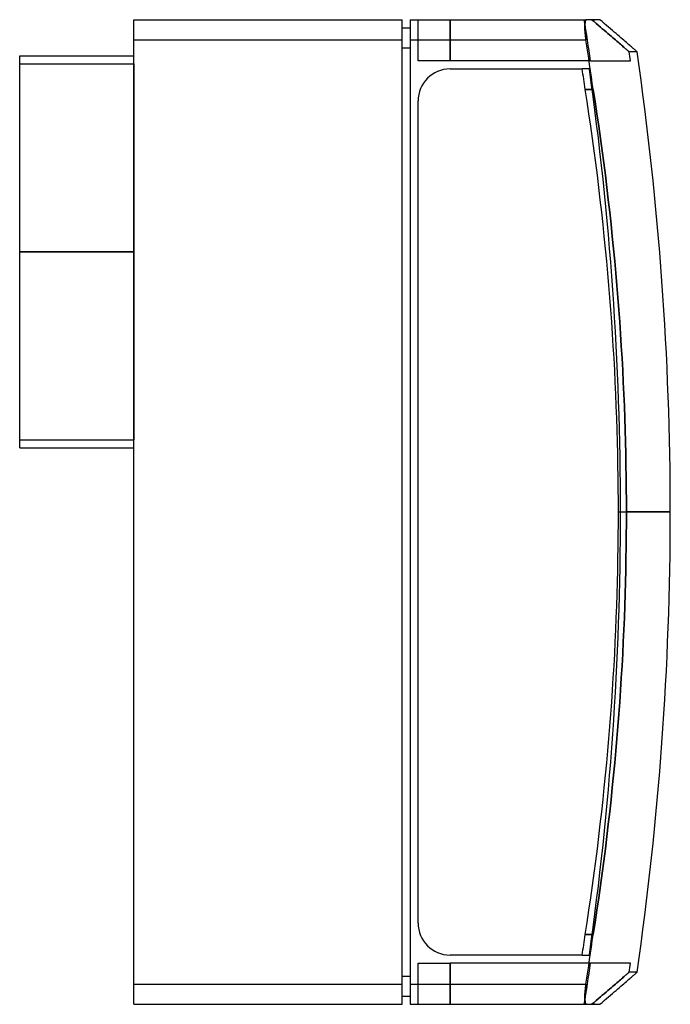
# Model space of a CAD drawing. Header units: millimetres. Extents: x -28 to 134, y -123 to 123.
import ezdxf

# ---------------------------------------------------------------- set-up
doc = ezdxf.new("R2010")
doc.units = ezdxf.units.MM
doc.layers.add('MAIN-1', color=7, linetype='Continuous')
doc.layers.add('MAIN-2', color=7, linetype='Continuous')

msp = doc.modelspace()

# ---------------------------------------------------------------- linework, layer by layer
at = {"layer": 'MAIN-1'}
for p, q in [((0, 118), (0, 123)), ((0, 123), (67, 123)), ((67, 118), (67, 123)), ((67, 121), (69, 121)), ((69, 123), (113.05, 123)), ((69, 123), (69, 118)), ((112.67, 121.76), (112.66, 121.61)), ((112.66, 121.61), (112.66, 121.46)), ((112.66, 121.46), (112.66, 121.3)), ((112.66, 121.3), (112.66, 121.13)), ((112.66, 121.13), (112.66, 120.95)), ((112.66, 120.95), (112.67, 120.77)), ((112.68, 121.9), (112.67, 121.76)), ((112.67, 120.77), (112.68, 120.57)), ((112.69, 122.04), (112.68, 121.9)), ((112.68, 120.57), (112.69, 120.38)), ((112.7, 122.17), (112.69, 122.04)), ((112.71, 122.29), (112.7, 122.17)), ((112.73, 122.4), (112.71, 122.29)), ((112.75, 122.51), (112.73, 122.4)), ((112.77, 122.6), (112.75, 122.51)), ((112.79, 122.69), (112.77, 122.6)), ((112.82, 122.76), (112.79, 122.69)), ((112.85, 122.82), (112.82, 122.76)), ((112.88, 122.88), (112.85, 122.82)), ((112.91, 122.92), (112.88, 122.88)), ((112.94, 122.96), (112.91, 122.92)), ((112.98, 122.98), (112.94, 122.96)), ((113.01, 123), (112.98, 122.98)), ((113.05, 123), (113.01, 123)), ((116.39, 123), (113.05, 123)), ((116.96, 122.51), (116.39, 123)), ((117.51, 122.04), (116.96, 122.51)), ((118.05, 121.58), (117.51, 122.04)), ((118.56, 121.14), (118.05, 121.58)), ((119.06, 120.71), (118.56, 121.14)), ((119.54, 120.3), (119.06, 120.71)), ((112.69, 120.38), (112.7, 120.17)), ((112.7, 120.17), (112.72, 119.96)), ((112.72, 119.96), (112.73, 119.75)), ((112.73, 119.75), (112.75, 119.53)), ((112.75, 119.53), (112.78, 119.32)), ((112.78, 119.32), (112.8, 119.1)), ((112.8, 119.1), (112.83, 118.88)), ((112.83, 118.88), (112.85, 118.65)), ((112.85, 118.65), (112.88, 118.43)), ((112.88, 118.43), (112.91, 118.22)), ((112.91, 118.22), (112.94, 118)), ((120, 119.91), (119.54, 120.3)), ((120.44, 119.53), (120, 119.91)), ((120.87, 119.16), (120.44, 119.53)), ((121.27, 118.81), (120.87, 119.16)), ((121.66, 118.48), (121.27, 118.81)), ((122.03, 118.16), (121.66, 118.48)), ((122.38, 117.86), (122.03, 118.16)), ((0, -118), (0, 118)), ((0, 118), (67, 118)), ((67, -118), (67, 118)), ((67, 116), (69, 116)), ((69, 118), (69, -118)), ((69, 118), (112.94, 118)), ((122.71, 117.57), (122.38, 117.86)), ((123.02, 117.3), (122.71, 117.57)), ((123.32, 117.05), (123.02, 117.3)), ((123.6, 116.81), (123.32, 117.05)), ((123.86, 116.58), (123.6, 116.81)), ((124.1, 116.37), (123.86, 116.58)), ((124.33, 116.18), (124.1, 116.37)), ((124.53, 116), (124.33, 116.18)), ((124.72, 115.84), (124.53, 116)), ((124.9, 115.69), (124.72, 115.84)), ((125.05, 115.55), (124.9, 115.69)), ((-28.5, 65), (-28.5, 114)), ((-28.5, 114), (0, 114)), ((125.19, 115.43), (125.05, 115.55)), ((125.31, 115.33), (125.19, 115.43)), ((125.41, 115.24), (125.31, 115.33)), ((125.5, 115.17), (125.41, 115.24)), ((125.57, 115.1), (125.5, 115.17)), ((125.56, 115.12), (125.61, 115.07)), ((125.62, 115.06), (125.57, 115.1)), ((125.61, 115.07), (125.66, 115.03)), ((125.66, 115.02), (125.62, 115.06)), ((125.66, 115.03), (125.68, 115.01)), ((125.68, 115.01), (125.66, 115.02)), ((125.68, 115.01), (125.69, 115)), ((125.69, 115), (125.68, 115.01)), ((79, 110.7), (112.02, 110.7)), ((113.2, 102.53), (112.72, 105.6)), ((112.72, 105.6), (114.72, 105.6)), ((114.72, 105.6), (115.2, 102.53)), ((71, -102.7), (71, 102.7)), ((113.67, 99.47), (113.2, 102.53)), ((115.2, 102.53), (115.67, 99.47)), ((114.12, 96.4), (113.67, 99.47)), ((115.67, 99.47), (116.12, 96.4)), ((114.56, 93.33), (114.12, 96.4)), ((116.12, 96.4), (116.56, 93.33)), ((114.98, 90.26), (114.56, 93.33)), ((116.56, 93.33), (116.98, 90.27)), ((115.38, 87.2), (114.98, 90.26)), ((116.98, 90.27), (117.38, 87.2)), ((115.78, 84.13), (115.38, 87.2)), ((117.38, 87.2), (117.78, 84.13)), ((116.16, 81.06), (115.78, 84.13)), ((117.78, 84.13), (118.16, 81.07)), ((116.52, 78), (116.16, 81.06)), ((118.16, 81.07), (118.52, 78)), ((116.87, 74.93), (116.52, 78)), ((118.52, 78), (118.87, 74.94)), ((117.2, 71.87), (116.87, 74.93)), ((118.87, 74.94), (119.2, 71.88)), ((117.52, 68.81), (117.2, 71.87)), ((119.2, 71.88), (119.52, 68.82)), ((117.83, 65.75), (117.52, 68.81)), ((119.52, 68.82), (119.83, 65.76)), ((-28.5, 16), (-28.5, 65)), ((-28.5, 65), (0, 65)), ((118.12, 62.7), (117.83, 65.75)), ((119.83, 65.76), (120.12, 62.71)), ((118.4, 59.65), (118.12, 62.7)), ((120.12, 62.71), (120.4, 59.66)), ((118.66, 56.61), (118.4, 59.65)), ((120.4, 59.66), (120.66, 56.62)), ((118.91, 53.56), (118.66, 56.61)), ((120.66, 56.62), (120.91, 53.58)), ((119.15, 50.53), (118.91, 53.56)), ((120.91, 53.58), (121.14, 50.54)), ((119.37, 47.49), (119.15, 50.53)), ((121.14, 50.54), (121.37, 47.51)), ((119.57, 44.47), (119.37, 47.49)), ((121.37, 47.51), (121.57, 44.48)), ((119.76, 41.45), (119.57, 44.47)), ((121.57, 44.48), (121.76, 41.46)), ((119.94, 38.43), (119.76, 41.45)), ((121.76, 41.46), (121.94, 38.45)), ((120.11, 35.43), (119.94, 38.43)), ((121.94, 38.45), (122.11, 35.44)), ((120.26, 32.43), (120.11, 35.43)), ((122.11, 35.44), (122.26, 32.44)), ((120.39, 29.43), (120.26, 32.43)), ((122.26, 32.44), (122.39, 29.45)), ((120.52, 26.45), (120.39, 29.43)), ((122.39, 29.45), (122.52, 26.46)), ((120.63, 23.47), (120.52, 26.45)), ((122.52, 26.46), (122.63, 23.48)), ((120.72, 20.5), (120.63, 23.47)), ((122.63, 23.48), (122.72, 20.51)), ((120.81, 17.54), (120.72, 20.5)), ((122.72, 20.51), (122.81, 17.55)), ((120.88, 14.59), (120.81, 17.54)), ((122.81, 17.55), (122.88, 14.6)), ((-28.5, 16), (0, 16)), ((120.93, 11.65), (120.88, 14.59)), ((122.88, 14.6), (122.93, 11.66)), ((120.98, 8.72), (120.93, 11.65)), ((122.93, 11.66), (122.98, 8.73)), ((121.01, 5.8), (120.98, 8.72)), ((122.98, 8.73), (123.01, 5.81)), ((121.03, 2.9), (121.01, 5.8)), ((123.01, 5.81), (123.03, 2.9)), ((121.03, 0), (121.03, 2.9)), ((123.03, 2.9), (123.03, 0)), ((121.03, -2.9), (121.03, 0)), ((134, 0), (123.03, 0)), ((121.03, 0), (123.03, 0)), ((123.03, 0), (123.03, -2.9)), ((121.01, -5.8), (121.03, -2.9)), ((123.03, -2.9), (123.01, -5.81)), ((120.98, -8.72), (121.01, -5.8)), ((123.01, -5.81), (122.98, -8.73)), ((120.93, -11.65), (120.98, -8.72)), ((122.98, -8.73), (122.93, -11.66)), ((120.88, -14.59), (120.93, -11.65)), ((122.93, -11.66), (122.88, -14.6)), ((120.81, -17.54), (120.88, -14.59)), ((122.88, -14.6), (122.81, -17.55)), ((120.72, -20.5), (120.81, -17.54)), ((122.81, -17.55), (122.72, -20.51)), ((120.63, -23.47), (120.72, -20.5)), ((122.72, -20.51), (122.63, -23.48)), ((120.52, -26.45), (120.63, -23.47)), ((122.63, -23.48), (122.52, -26.46)), ((120.39, -29.43), (120.52, -26.45)), ((122.52, -26.46), (122.39, -29.45)), ((120.26, -32.43), (120.39, -29.43)), ((122.39, -29.45), (122.26, -32.44)), ((120.11, -35.43), (120.26, -32.43)), ((122.26, -32.44), (122.11, -35.44)), ((119.94, -38.43), (120.11, -35.43)), ((122.11, -35.44), (121.94, -38.45)), ((119.76, -41.45), (119.94, -38.43)), ((121.94, -38.45), (121.76, -41.46)), ((119.57, -44.47), (119.76, -41.45)), ((121.76, -41.46), (121.57, -44.48)), ((119.37, -47.49), (119.57, -44.47)), ((121.57, -44.48), (121.37, -47.51)), ((119.15, -50.53), (119.37, -47.49)), ((121.37, -47.51), (121.14, -50.54)), ((118.91, -53.56), (119.15, -50.53)), ((121.14, -50.54), (120.91, -53.58)), ((118.66, -56.61), (118.91, -53.56)), ((120.91, -53.58), (120.66, -56.62)), ((118.4, -59.65), (118.66, -56.61)), ((120.66, -56.62), (120.4, -59.66)), ((118.12, -62.7), (118.4, -59.65)), ((120.4, -59.66), (120.12, -62.71)), ((117.83, -65.75), (118.12, -62.7)), ((120.12, -62.71), (119.83, -65.76)), ((117.52, -68.81), (117.83, -65.75)), ((119.83, -65.76), (119.52, -68.82)), ((117.2, -71.87), (117.52, -68.81)), ((119.52, -68.82), (119.2, -71.88)), ((116.87, -74.93), (117.2, -71.87)), ((119.2, -71.88), (118.87, -74.94)), ((116.52, -78), (116.87, -74.93)), ((118.87, -74.94), (118.52, -78)), ((116.16, -81.06), (116.52, -78)), ((118.52, -78), (118.16, -81.07)), ((115.78, -84.13), (116.16, -81.06)), ((118.16, -81.07), (117.78, -84.13)), ((115.38, -87.2), (115.78, -84.13)), ((117.78, -84.13), (117.38, -87.2)), ((114.98, -90.26), (115.38, -87.2)), ((117.38, -87.2), (116.98, -90.27)), ((114.56, -93.33), (114.98, -90.26)), ((116.98, -90.27), (116.56, -93.33)), ((114.12, -96.4), (114.56, -93.33)), ((116.56, -93.33), (116.12, -96.4)), ((113.67, -99.47), (114.12, -96.4)), ((116.12, -96.4), (115.67, -99.47)), ((113.2, -102.53), (113.67, -99.47)), ((115.67, -99.47), (115.2, -102.53)), ((112.72, -105.6), (113.2, -102.53)), ((115.2, -102.53), (114.72, -105.6)), ((114.72, -105.6), (112.72, -105.6)), ((112.02, -110.7), (79, -110.7)), ((124.9, -115.69), (125.05, -115.55)), ((125.05, -115.55), (125.19, -115.43)), ((125.19, -115.43), (125.31, -115.33)), ((125.31, -115.33), (125.41, -115.24)), ((125.41, -115.24), (125.5, -115.17)), ((125.5, -115.17), (125.57, -115.1)), ((125.61, -115.07), (125.56, -115.12)), ((125.57, -115.1), (125.62, -115.06)), ((125.66, -115.03), (125.61, -115.07)), ((125.62, -115.06), (125.66, -115.02)), ((125.66, -115.02), (125.68, -115.01)), ((125.68, -115.01), (125.66, -115.03)), ((125.68, -115.01), (125.69, -115)), ((125.69, -115), (125.68, -115.01)), ((0, -123), (0, -118)), ((0, -118), (67, -118)), ((67, -116), (69, -116)), ((67, -123), (67, -118)), ((69, -118), (69, -123)), ((69, -118), (112.94, -118)), ((112.94, -118), (112.91, -118.22)), ((122.03, -118.16), (122.38, -117.86)), ((122.38, -117.86), (122.71, -117.57)), ((122.71, -117.57), (123.02, -117.3)), ((123.02, -117.3), (123.32, -117.05)), ((123.32, -117.05), (123.6, -116.81)), ((123.6, -116.81), (123.86, -116.58)), ((123.86, -116.58), (124.1, -116.37)), ((124.1, -116.37), (124.33, -116.18)), ((124.33, -116.18), (124.53, -116)), ((124.53, -116), (124.72, -115.84)), ((124.72, -115.84), (124.9, -115.69)), ((112.69, -120.38), (112.68, -120.57)), ((112.7, -120.17), (112.69, -120.38)), ((112.72, -119.96), (112.7, -120.17)), ((112.73, -119.75), (112.72, -119.96)), ((112.75, -119.53), (112.73, -119.75)), ((112.78, -119.32), (112.75, -119.53)), ((112.8, -119.1), (112.78, -119.32)), ((112.83, -118.88), (112.8, -119.1)), ((112.85, -118.65), (112.83, -118.88)), ((112.88, -118.43), (112.85, -118.65)), ((112.91, -118.22), (112.88, -118.43)), ((119.06, -120.71), (119.54, -120.3)), ((119.54, -120.3), (120, -119.91)), ((120, -119.91), (120.44, -119.53)), ((120.44, -119.53), (120.87, -119.16)), ((120.87, -119.16), (121.27, -118.81)), ((121.27, -118.81), (121.66, -118.48)), ((121.66, -118.48), (122.03, -118.16)), ((0, -123), (67, -123)), ((67, -121), (69, -121)), ((69, -123), (113.05, -123)), ((112.67, -120.77), (112.66, -120.95)), ((112.66, -120.95), (112.66, -121.13)), ((112.66, -121.13), (112.66, -121.3)), ((112.66, -121.3), (112.66, -121.46)), ((112.66, -121.46), (112.66, -121.61)), ((112.66, -121.61), (112.67, -121.76)), ((112.68, -120.57), (112.67, -120.77)), ((112.67, -121.76), (112.68, -121.9)), ((112.68, -121.9), (112.69, -122.04)), ((112.69, -122.04), (112.7, -122.17)), ((112.7, -122.17), (112.71, -122.29)), ((112.71, -122.29), (112.73, -122.4)), ((112.73, -122.4), (112.75, -122.51)), ((112.75, -122.51), (112.77, -122.6)), ((112.77, -122.6), (112.79, -122.69)), ((112.79, -122.69), (112.82, -122.76)), ((112.82, -122.76), (112.85, -122.82)), ((112.85, -122.82), (112.88, -122.88)), ((112.88, -122.88), (112.91, -122.92)), ((112.91, -122.92), (112.94, -122.96)), ((112.94, -122.96), (112.98, -122.98)), ((112.98, -122.98), (113.01, -123)), ((113.01, -123), (113.05, -123)), ((113.05, -123), (116.39, -123)), ((116.39, -123), (116.96, -122.51)), ((116.96, -122.51), (117.51, -122.04)), ((117.51, -122.04), (118.05, -121.58)), ((118.05, -121.58), (118.56, -121.14)), ((118.56, -121.14), (119.06, -120.71))]:
    msp.add_line(p, q, dxfattribs=at)
for centre, radius, start, end in [((-666, 0), 787.83, 7.7029, 8.61408), ((-666, 0), 800, 0, 8.26492), ((79, 102.7), 8, 90, 180), ((-668, 0), 787.83, 7.7029, 8.0775), ((-666, 0), 800, 351.73508, 0), ((79, -102.7), 8, 180, 270), ((-668, 0), 787.83, 351.9225, 352.2971), ((-666, 0), 787.83, 351.38592, 352.2971)]:
    msp.add_arc(centre, radius, start, end, dxfattribs=at)
at = {"layer": 'MAIN-2'}
for p, q in [((0, 123), (0, 123)), ((67, 123), (67, 123)), ((67, 121), (67, 121)), ((69, 123), (69, 123)), ((69, 121), (69, 121)), ((71, 112.7), (71, 123)), ((71, 123), (71, 123)), ((79, 112.7), (79, 123)), ((79, 123), (79, 112.7)), ((112.66, 121.61), (112.67, 121.76)), ((112.66, 121.46), (112.66, 121.61)), ((112.66, 121.3), (112.66, 121.46)), ((112.66, 121.13), (112.66, 121.3)), ((112.66, 120.95), (112.66, 121.13)), ((112.67, 120.77), (112.66, 120.95)), ((112.67, 121.76), (112.68, 121.9)), ((112.68, 120.57), (112.67, 120.77)), ((112.68, 121.9), (112.69, 122.04)), ((112.69, 120.38), (112.68, 120.57)), ((112.69, 122.04), (112.7, 122.17)), ((112.7, 122.17), (112.71, 122.29)), ((112.71, 122.29), (112.73, 122.4)), ((112.73, 122.4), (112.75, 122.51)), ((112.75, 122.51), (112.77, 122.6)), ((112.77, 122.6), (112.79, 122.69)), ((112.79, 122.69), (112.82, 122.76)), ((112.82, 122.76), (112.85, 122.82)), ((112.85, 122.82), (112.88, 122.88)), ((112.88, 122.88), (112.91, 122.92)), ((112.91, 122.92), (112.94, 122.96)), ((112.94, 122.96), (112.98, 122.98)), ((112.98, 122.98), (113.01, 123)), ((113.01, 123), (113.05, 123)), ((114.39, 123), (114.95, 122.52)), ((114.95, 122.52), (114.39, 123)), ((114.95, 122.52), (115.49, 122.06)), ((115.49, 122.06), (114.95, 122.52)), ((115.49, 122.06), (116.02, 121.61)), ((116.02, 121.61), (115.49, 122.06)), ((116.02, 121.61), (116.53, 121.17)), ((116.53, 121.17), (116.02, 121.61)), ((116.53, 121.17), (117.02, 120.75)), ((117.02, 120.75), (116.53, 121.17)), ((117.02, 120.75), (117.49, 120.35)), ((117.49, 120.35), (117.02, 120.75)), ((112.7, 120.17), (112.69, 120.38)), ((112.72, 119.96), (112.7, 120.17)), ((112.73, 119.75), (112.72, 119.96)), ((112.75, 119.53), (112.73, 119.75)), ((112.78, 119.32), (112.75, 119.53)), ((112.8, 119.1), (112.78, 119.32)), ((112.83, 118.88), (112.8, 119.1)), ((112.85, 118.65), (112.83, 118.88)), ((112.88, 118.43), (112.85, 118.65)), ((112.91, 118.22), (112.88, 118.43)), ((112.94, 118), (112.91, 118.22)), ((117.49, 120.35), (117.94, 119.96)), ((117.94, 119.96), (117.49, 120.35)), ((117.94, 119.96), (118.38, 119.58)), ((118.38, 119.58), (117.94, 119.96)), ((118.38, 119.58), (118.8, 119.22)), ((118.8, 119.22), (118.38, 119.58)), ((118.8, 119.22), (119.2, 118.88)), ((119.2, 118.88), (118.8, 119.22)), ((119.2, 118.88), (119.58, 118.55)), ((119.58, 118.55), (119.2, 118.88)), ((119.58, 118.55), (119.95, 118.23)), ((119.95, 118.23), (119.58, 118.55)), ((119.95, 118.23), (120.3, 117.93)), ((120.3, 117.93), (119.95, 118.23)), ((0, 118), (67, 118)), ((67, 116), (69, 116)), ((69, 118), (112.94, 118)), ((120.3, 117.93), (120.63, 117.65)), ((120.63, 117.65), (120.3, 117.93)), ((120.63, 117.65), (120.94, 117.38)), ((120.94, 117.38), (120.63, 117.65)), ((120.94, 117.38), (121.24, 117.12)), ((121.24, 117.12), (120.94, 117.38)), ((121.24, 117.12), (121.52, 116.88)), ((121.52, 116.88), (121.24, 117.12)), ((121.52, 116.88), (121.78, 116.65)), ((121.78, 116.65), (121.52, 116.88)), ((121.78, 116.65), (122.02, 116.44)), ((122.02, 116.44), (121.78, 116.65)), ((122.02, 116.44), (122.25, 116.25)), ((122.25, 116.25), (122.02, 116.44)), ((122.25, 116.25), (122.46, 116.07)), ((122.46, 116.07), (122.25, 116.25)), ((122.46, 116.07), (122.65, 115.9)), ((122.65, 115.9), (122.46, 116.07)), ((122.65, 115.9), (122.83, 115.75)), ((122.83, 115.75), (122.65, 115.9)), ((122.83, 115.75), (122.99, 115.61)), ((122.99, 115.61), (122.83, 115.75)), ((122.99, 115.61), (123.13, 115.49)), ((123.13, 115.49), (122.99, 115.61)), ((123.13, 115.49), (123.25, 115.38)), ((123.25, 115.38), (123.13, 115.49)), ((123.25, 115.38), (123.36, 115.28)), ((123.36, 115.28), (123.25, 115.38)), ((123.36, 115.28), (123.46, 115.2)), ((123.46, 115.2), (123.36, 115.28)), ((123.46, 115.2), (123.54, 115.13)), ((123.54, 115.13), (123.46, 115.2)), ((123.54, 115.13), (123.6, 115.08)), ((123.6, 115.08), (123.54, 115.13)), ((123.6, 115.08), (123.64, 115.04)), ((123.64, 115.04), (123.6, 115.08)), ((123.64, 115.04), (123.67, 115.01)), ((123.67, 115.01), (123.64, 115.04)), ((123.67, 115.01), (123.69, 115)), ((123.69, 115), (123.67, 115.01)), ((123.69, 115), (123.69, 115)), ((125.69, 115), (123.69, 115)), ((-28.5, 112), (0, 112)), ((0, 112), (0, 65)), ((79, 112.7), (71, 112.7)), ((71, 112.7), (71, 112.7)), ((114.08, 112.7), (79, 112.7)), ((114.08, 112.7), (124.02, 112.7)), ((79, 110.7), (79, 110.7)), ((79, 110.7), (79, 110.7)), ((113.78, 110.7), (112.02, 110.7)), ((114.72, 105.6), (112.72, 105.6)), ((115.2, 102.53), (114.72, 105.6)), ((71, 102.7), (71, 102.7)), ((71, 102.7), (71, 102.7)), ((115.67, 99.47), (115.2, 102.53)), ((116.12, 96.4), (115.67, 99.47)), ((116.56, 93.33), (116.12, 96.4)), ((116.98, 90.27), (116.56, 93.33)), ((117.38, 87.2), (116.98, 90.27)), ((117.78, 84.13), (117.38, 87.2)), ((118.16, 81.07), (117.78, 84.13)), ((118.52, 78), (118.16, 81.07)), ((118.87, 74.94), (118.52, 78)), ((119.2, 71.88), (118.87, 74.94)), ((119.52, 68.82), (119.2, 71.88)), ((119.83, 65.76), (119.52, 68.82)), ((0, 65), (-28.5, 65)), ((-28.5, 65), (0, 65)), ((0, 65), (-28.5, 65)), ((0, 65), (0, 18)), ((120.12, 62.71), (119.83, 65.76)), ((120.4, 59.66), (120.12, 62.71)), ((120.66, 56.62), (120.4, 59.66)), ((120.91, 53.58), (120.66, 56.62)), ((121.14, 50.54), (120.91, 53.58)), ((121.37, 47.51), (121.14, 50.54)), ((121.57, 44.48), (121.37, 47.51)), ((121.76, 41.46), (121.57, 44.48)), ((121.94, 38.45), (121.76, 41.46)), ((122.11, 35.44), (121.94, 38.45)), ((122.26, 32.44), (122.11, 35.44)), ((122.39, 29.45), (122.26, 32.44)), ((122.52, 26.46), (122.39, 29.45)), ((122.63, 23.48), (122.52, 26.46)), ((122.72, 20.51), (122.63, 23.48)), ((122.81, 17.55), (122.72, 20.51)), ((-28.5, 18), (0, 18)), ((122.88, 14.6), (122.81, 17.55)), ((122.93, 11.66), (122.88, 14.6)), ((122.98, 8.73), (122.93, 11.66)), ((123.01, 5.81), (122.98, 8.73)), ((123.03, 2.9), (123.01, 5.81)), ((123.03, 0), (123.03, 2.9)), ((121.03, 0), (123.03, 0)), ((121.03, 0), (121.58, 0)), ((123.03, -2.9), (123.03, 0)), ((121.03, 0), (121.58, 0)), ((123.03, 0), (134, 0)), ((123.01, -5.81), (123.03, -2.9)), ((122.98, -8.73), (123.01, -5.81)), ((122.93, -11.66), (122.98, -8.73)), ((122.88, -14.6), (122.93, -11.66)), ((122.81, -17.55), (122.88, -14.6)), ((122.72, -20.51), (122.81, -17.55)), ((122.63, -23.48), (122.72, -20.51)), ((122.52, -26.46), (122.63, -23.48)), ((122.39, -29.45), (122.52, -26.46)), ((122.26, -32.44), (122.39, -29.45)), ((122.11, -35.44), (122.26, -32.44)), ((121.94, -38.45), (122.11, -35.44)), ((121.76, -41.46), (121.94, -38.45)), ((121.57, -44.48), (121.76, -41.46)), ((121.37, -47.51), (121.57, -44.48)), ((121.14, -50.54), (121.37, -47.51)), ((120.91, -53.58), (121.14, -50.54)), ((120.66, -56.62), (120.91, -53.58)), ((120.4, -59.66), (120.66, -56.62)), ((120.12, -62.71), (120.4, -59.66)), ((119.83, -65.76), (120.12, -62.71)), ((119.52, -68.82), (119.83, -65.76)), ((119.2, -71.88), (119.52, -68.82)), ((118.87, -74.94), (119.2, -71.88)), ((118.52, -78), (118.87, -74.94)), ((118.16, -81.07), (118.52, -78)), ((117.78, -84.13), (118.16, -81.07)), ((117.38, -87.2), (117.78, -84.13)), ((116.98, -90.27), (117.38, -87.2)), ((116.56, -93.33), (116.98, -90.27)), ((116.12, -96.4), (116.56, -93.33)), ((115.67, -99.47), (116.12, -96.4)), ((115.2, -102.53), (115.67, -99.47)), ((71, -102.7), (71, -102.7)), ((71, -102.7), (71, -102.7)), ((114.72, -105.6), (115.2, -102.53)), ((112.72, -105.6), (114.72, -105.6)), ((79, -110.7), (79, -110.7)), ((79, -110.7), (79, -110.7)), ((112.02, -110.7), (113.78, -110.7)), ((71, -123), (71, -112.7)), ((71, -112.7), (71, -112.7)), ((71, -112.7), (79, -112.7)), ((79, -112.7), (79, -123)), ((79, -123), (79, -112.7)), ((114.08, -112.7), (79, -112.7)), ((124.02, -112.7), (114.08, -112.7)), ((122.83, -115.75), (122.99, -115.61)), ((122.99, -115.61), (122.83, -115.75)), ((122.99, -115.61), (123.13, -115.49)), ((123.13, -115.49), (122.99, -115.61)), ((123.13, -115.49), (123.25, -115.38)), ((123.25, -115.38), (123.13, -115.49)), ((123.25, -115.38), (123.36, -115.28)), ((123.36, -115.28), (123.25, -115.38)), ((123.36, -115.28), (123.46, -115.2)), ((123.46, -115.2), (123.36, -115.28)), ((123.46, -115.2), (123.54, -115.13)), ((123.54, -115.13), (123.46, -115.2)), ((123.54, -115.13), (123.6, -115.08)), ((123.6, -115.08), (123.54, -115.13)), ((123.6, -115.08), (123.64, -115.04)), ((123.64, -115.04), (123.6, -115.08)), ((123.64, -115.04), (123.67, -115.01)), ((123.67, -115.01), (123.64, -115.04)), ((123.67, -115.01), (123.69, -115)), ((123.69, -115), (123.67, -115.01)), ((123.69, -115), (123.69, -115)), ((125.69, -115), (123.69, -115)), ((0, -118), (67, -118)), ((67, -116), (69, -116)), ((69, -118), (112.94, -118)), ((112.91, -118.22), (112.94, -118)), ((119.95, -118.23), (120.3, -117.93)), ((120.3, -117.93), (119.95, -118.23)), ((120.3, -117.93), (120.63, -117.65)), ((120.63, -117.65), (120.3, -117.93)), ((120.63, -117.65), (120.94, -117.38)), ((120.94, -117.38), (120.63, -117.65)), ((120.94, -117.38), (121.24, -117.12)), ((121.24, -117.12), (120.94, -117.38)), ((121.24, -117.12), (121.52, -116.88)), ((121.52, -116.88), (121.24, -117.12)), ((121.52, -116.88), (121.78, -116.65)), ((121.78, -116.65), (121.52, -116.88)), ((121.78, -116.65), (122.02, -116.44)), ((122.02, -116.44), (121.78, -116.65)), ((122.02, -116.44), (122.25, -116.25)), ((122.25, -116.25), (122.02, -116.44)), ((122.25, -116.25), (122.46, -116.07)), ((122.46, -116.07), (122.25, -116.25)), ((122.46, -116.07), (122.65, -115.9)), ((122.65, -115.9), (122.46, -116.07)), ((122.65, -115.9), (122.83, -115.75)), ((122.83, -115.75), (122.65, -115.9)), ((112.68, -120.57), (112.69, -120.38)), ((112.69, -120.38), (112.7, -120.17)), ((112.7, -120.17), (112.72, -119.96)), ((112.72, -119.96), (112.73, -119.75)), ((112.73, -119.75), (112.75, -119.53)), ((112.75, -119.53), (112.78, -119.32)), ((112.78, -119.32), (112.8, -119.1)), ((112.8, -119.1), (112.83, -118.88)), ((112.83, -118.88), (112.85, -118.65)), ((112.85, -118.65), (112.88, -118.43)), ((112.88, -118.43), (112.91, -118.22)), ((117.02, -120.75), (117.49, -120.35)), ((117.49, -120.35), (117.02, -120.75)), ((117.49, -120.35), (117.94, -119.96)), ((117.94, -119.96), (117.49, -120.35)), ((117.94, -119.96), (118.38, -119.58)), ((118.38, -119.58), (117.94, -119.96)), ((118.38, -119.58), (118.8, -119.22)), ((118.8, -119.22), (118.38, -119.58)), ((118.8, -119.22), (119.2, -118.88)), ((119.2, -118.88), (118.8, -119.22)), ((119.2, -118.88), (119.58, -118.55)), ((119.58, -118.55), (119.2, -118.88)), ((119.58, -118.55), (119.95, -118.23)), ((119.95, -118.23), (119.58, -118.55)), ((0, -123), (0, -123)), ((67, -121), (67, -121)), ((67, -123), (67, -123)), ((69, -121), (69, -121)), ((69, -123), (69, -123)), ((71, -123), (71, -123)), ((112.66, -120.95), (112.67, -120.77)), ((112.66, -121.13), (112.66, -120.95)), ((112.66, -121.3), (112.66, -121.13)), ((112.66, -121.46), (112.66, -121.3)), ((112.66, -121.61), (112.66, -121.46)), ((112.67, -121.76), (112.66, -121.61)), ((112.67, -120.77), (112.68, -120.57)), ((112.68, -121.9), (112.67, -121.76)), ((112.69, -122.04), (112.68, -121.9)), ((112.7, -122.17), (112.69, -122.04)), ((112.71, -122.29), (112.7, -122.17)), ((112.73, -122.4), (112.71, -122.29)), ((112.75, -122.51), (112.73, -122.4)), ((112.77, -122.6), (112.75, -122.51)), ((112.79, -122.69), (112.77, -122.6)), ((112.82, -122.76), (112.79, -122.69)), ((112.85, -122.82), (112.82, -122.76)), ((112.88, -122.88), (112.85, -122.82)), ((112.91, -122.92), (112.88, -122.88)), ((112.94, -122.96), (112.91, -122.92)), ((112.98, -122.98), (112.94, -122.96)), ((113.01, -123), (112.98, -122.98)), ((113.05, -123), (113.01, -123)), ((114.39, -123), (114.95, -122.52)), ((114.95, -122.52), (114.39, -123)), ((114.95, -122.52), (115.49, -122.06)), ((115.49, -122.06), (114.95, -122.52)), ((115.49, -122.06), (116.02, -121.61)), ((116.02, -121.61), (115.49, -122.06)), ((116.02, -121.61), (116.53, -121.17)), ((116.53, -121.17), (116.02, -121.61)), ((116.53, -121.17), (117.02, -120.75)), ((117.02, -120.75), (116.53, -121.17))]:
    msp.add_line(p, q, dxfattribs=at)
for centre, radius, start, end in [((-668, 0), 790.16, 8.20006, 8.95539), ((-668, 0), 790.16, 8.20006, 8.95539), ((-666, 0), 787.83, 7.7029, 8.61408), ((-668, 0), 800, 8.09847, 8.26492), ((-668, 0), 789.58, 0, 8.05951), ((-668, 0), 789.58, 0, 8.05951), ((-668, 0), 789.58, 351.94049, 0), ((-668, 0), 789.58, 351.94049, 0), ((-666, 0), 787.83, 351.38592, 352.2971), ((-668, 0), 790.16, 351.04461, 351.79994), ((-668, 0), 790.16, 351.04461, 351.79994), ((-668, 0), 800, 351.73508, 351.90153)]:
    msp.add_arc(centre, radius, start, end, dxfattribs=at)

doc.saveas('drawing.dxf')
